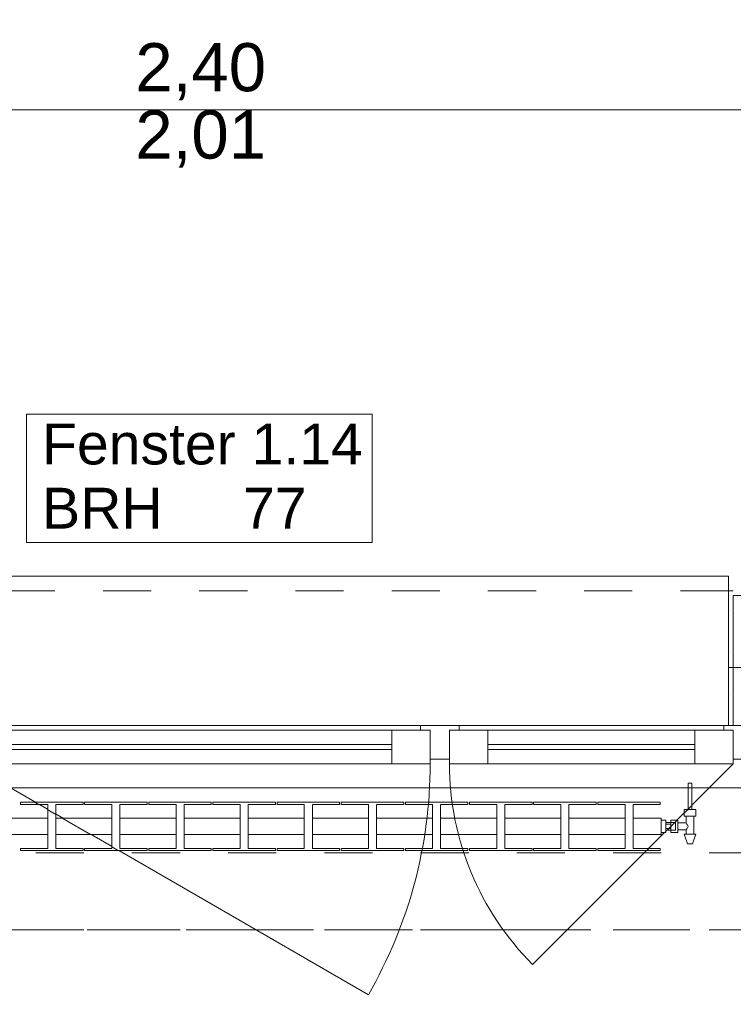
# Model space of a CAD drawing. Header units: metres. Extents: x -3.6 to 84.5, y -11 to 16.8.
# Tile 103 of 256: x 5.5 to 7, y 13 to 15. Entities that reach past the tile are written whole.
import ezdxf

# ---------------------------------------------------------------- set-up
doc = ezdxf.new("R2010")
doc.units = ezdxf.units.M
doc.header["$MEASUREMENT"] = 0
for name, pattern in [('Achse', [0.2, 0.1, -0.05, 0, -0.05]), ('Strichlinie doppelt', [0.546806, 0.264583, -0.105833, 0.070556, -0.105833]), ('Strichlinie eng', [0.115, 0.075, -0.04]), ('Untersicht', [0.1, 0.075, -0.025]), ('Wipeout_Contour', [1, 0, -1])]:
    doc.linetypes.add(name, pattern=pattern)
for name, color, linetype in [('152 - Bemaßung_ Beschriftung.Ausbau', 7, 'Continuous'), ('451 - Universal.Achsen Raster', 7, 'Continuous'), ('603 - Struktur.Bodenplatte_ Decke Roh', 7, 'Continuous'), ('604 - Struktur.Wand Aussen', 7, 'Continuous'), ('608 - Struktur.Träger', 7, 'Continuous'), ('650 - Abdeckung.Fußboden Aufbau', 7, 'Continuous'), ('801 - HKLSE.Heizung_ Klima_ Lüftung', 7, 'Continuous')]:
    doc.layers.add(name, color=color, linetype=linetype)
doc.styles.add('ERSTELLTER_STIL_2', font='txt')
doc.dimstyles.new('ERSTELLTER_STIL__1', dxfattribs={"dimtxt": 0.1, "dimasz": 0.0532, "dimexe": 0.18, "dimexo": 0.0625, "dimgap": 0, "dimtad": 1, "dimzin": 0, "dimdsep": 46, "dimtxsty": 'ERSTELLTER_STIL_2', "dimblk": 'ARROWHEAD_2', "dimblk1": 'ARROWHEAD_2', "dimblk2": 'ARROWHEAD_2', "dimcen": 0.09, "dimse1": 1, "dimse2": 1, "dimclrd": 7, "dimclre": 7, "dimclrt": 7, "dimazin": 0, "dimtfac": 1, "dimtdec": 4, "dimtmove": 0, "dimatfit": 3, "dimfxl": 1, "dimtolj": 1, "dimtzin": 0, "dimarcsym": 0})
doc.dimstyles.new('ERSTELLTER_STIL__3', dxfattribs={"dimtxt": 0.1, "dimasz": 0.0532, "dimexe": 0.18, "dimexo": 0.0625, "dimgap": 0, "dimtad": 1, "dimtih": 1, "dimtoh": 1, "dimzin": 0, "dimdsep": 46, "dimtxsty": 'ERSTELLTER_STIL_2', "dimblk": 'ARROWHEAD_2', "dimblk1": 'ARROWHEAD_2', "dimblk2": 'ARROWHEAD_2', "dimcen": 0.09, "dimse1": 1, "dimse2": 1, "dimclrd": 7, "dimclre": 7, "dimclrt": 7, "dimazin": 0, "dimtfac": 1, "dimtdec": 4, "dimtmove": 0, "dimatfit": 3, "dimfxl": 1, "dimtolj": 1, "dimtzin": 0, "dimarcsym": 0})
pattern_1 = [(0, (0, 0), (0, 0.08660254), [0, -0.05]), (0, (0.025, 0.0433), (0, 0.08660254), [0, -0.05])]

# ---------------------------------------------------------------- blocks, each defined once
blk = doc.blocks.new('*D326')
at = {"layer": '152 - Bemaßung_ Beschriftung.Ausbau', "color": 7, "linetype": 'Continuous', "lineweight": 5}
for p, q in [((4.72, 14.8025), (4.72, 14.9075)), ((7.12, 14.8025), (7.12, 14.9075)), ((4.7402, 14.89), (4.6998, 14.82)), ((7.1402, 14.89), (7.0998, 14.82)), ((3.52, 14.855), (4.72, 14.855)), ((4.72, 14.855), (7.12, 14.855)), ((7.12, 14.855), (8.32, 14.855))]:
    blk.add_line(p, q, dxfattribs=at)
at = {"layer": '152 - Bemaßung_ Beschriftung.Ausbau', "color": 7, "lineweight": 5, "char_height": 0.1, "attachment_point": 7, "style": 'ERSTELLTER_STIL_2'}
for s, insert in [('\\A1;{\\pql;\\fArial|b0|i0|c0|p38;2,40}', (5.787, 14.875)), ('\\A1;{\\pql;\\fArial|b0|i0|c0|p38;2,01}', (5.787, 14.735))]:
    blk.add_mtext(s, dxfattribs=dict(at, insert=insert))
blk = doc.blocks.new('ARROWHEAD_2')
at = {"color": 0, "linetype": 'Continuous', "lineweight": 0}
for p, q in [((-0.378, -0.655), (0.378, 0.655)), ((0, 0), (-1, 0))]:
    blk.add_line(p, q, dxfattribs=at)
blk = doc.blocks.new('*D363')
at = {"layer": '152 - Bemaßung_ Beschriftung.Ausbau', "color": 7, "linetype": 'Continuous', "lineweight": 5}
for p, q in [((0.225, 15.3025), (0.225, 15.4075)), ((7.67, 15.3025), (7.67, 15.4075)), ((0.2452, 15.39), (0.2048, 15.32)), ((7.6902, 15.39), (7.6498, 15.32)), ((-0.015, 15.355), (0.225, 15.355)), ((0.225, 15.355), (7.67, 15.355)), ((7.67, 15.355), (7.8, 15.355))]:
    blk.add_line(p, q, dxfattribs=at)
at = {"layer": '152 - Bemaßung_ Beschriftung.Ausbau', "color": 7, "lineweight": 5, "char_height": 0.1, "attachment_point": 7, "style": 'ERSTELLTER_STIL_2'}
for s, insert in [('\\A1;{\\pql;\\fArial|b0|i0|c0|p38;7,44\\fArial|b0|i0|c0|p38;\\A1{\\H.66x;\\S5^  ;}}', (3.7135, 15.3556)), ('\\A1;{\\pql;\\fArial|b0|i0|c0|p38;13}', (7.498, 15.375))]:
    blk.add_mtext(s, dxfattribs=dict(at, insert=insert))
blk = doc.blocks.new('*D401')
at = {"layer": '152 - Bemaßung_ Beschriftung.Ausbau', "color": 7, "linetype": 'Continuous', "lineweight": 5}
for p, q in [((4.3002, 15.89), (4.2598, 15.82)), ((4.28, 15.8025), (4.28, 15.9075)), ((7.6002, 15.89), (7.5598, 15.82)), ((7.58, 15.8025), (7.58, 15.9075)), ((3.98, 15.855), (4.28, 15.855)), ((4.28, 15.855), (7.58, 15.855)), ((7.58, 15.855), (7.88, 15.855))]:
    blk.add_line(p, q, dxfattribs=at)
at = {"layer": '152 - Bemaßung_ Beschriftung.Ausbau', "color": 7, "lineweight": 5, "insert": (5.797, 15.875), "char_height": 0.1, "attachment_point": 7, "style": 'ERSTELLTER_STIL_2'}
blk.add_mtext('\\A1;{\\pql;\\fArial|b0|i0|c0|p38;3,30}', dxfattribs=at)
blk = doc.blocks.new('*D463')
at = {"layer": '152 - Bemaßung_ Beschriftung.Ausbau', "color": 7, "linetype": 'Continuous', "lineweight": 5}
for p, q in [((-1.175, 13.695), (-1.175, 13.845)), ((-1.21, 13.7152), (-1.14, 13.6748))]:
    blk.add_line(p, q, dxfattribs=at)
blk = doc.blocks.new('*D464')
at = {"layer": '152 - Bemaßung_ Beschriftung.Ausbau', "color": 7, "linetype": 'Continuous', "lineweight": 5}
for p, q in [((-1.14, 13.8248), (-1.21, 13.8652)), ((-1.175, 13.845), (-1.175, 13.8792)), ((-1.1225, 13.845), (-1.2275, 13.845)), ((-1.175, 13.695), (-1.175, 13.845)), ((-1.21, 13.7152), (-1.14, 13.6748))]:
    blk.add_line(p, q, dxfattribs=at)
blk = doc.blocks.new('*D476')
at = {"layer": '152 - Bemaßung_ Beschriftung.Ausbau', "color": 7, "linetype": 'Continuous', "lineweight": 5}
for p, q in [((-2.175, 13.455), (-2.175, 13.695)), ((-2.21, 13.4752), (-2.14, 13.4348)), ((-2.1225, 13.455), (-2.2275, 13.455)), ((-2.14, 13.4298), (-2.21, 13.4702)), ((-2.175, 13.45), (-2.175, 13.455))]:
    blk.add_line(p, q, dxfattribs=at)
blk = doc.blocks.new('*D477')
at = {"layer": '152 - Bemaßung_ Beschriftung.Ausbau', "color": 7, "linetype": 'Continuous', "lineweight": 5}
for p, q in [((-2.175, 13.695), (-2.175, 13.845)), ((-2.21, 13.7152), (-2.14, 13.6748)), ((-2.1225, 13.695), (-2.2275, 13.695)), ((-2.175, 13.455), (-2.175, 13.695)), ((-2.21, 13.4752), (-2.14, 13.4348)), ((-2.14, 13.4298), (-2.21, 13.4702))]:
    blk.add_line(p, q, dxfattribs=at)
at = {"layer": '152 - Bemaßung_ Beschriftung.Ausbau', "color": 7, "lineweight": 5, "insert": (-2.195, 13.4991), "char_height": 0.1, "attachment_point": 7, "rotation": 90, "style": 'ERSTELLTER_STIL_2'}
blk.add_mtext('\\A1;{\\pql;\\fArial|b0|i0|c0|p38;24}', dxfattribs=at)
blk = doc.blocks.new('*D478')
at = {"layer": '152 - Bemaßung_ Beschriftung.Ausbau', "color": 7, "linetype": 'Continuous', "lineweight": 5}
for p, q in [((-2.175, 13.695), (-2.175, 13.845)), ((-2.21, 13.7152), (-2.14, 13.6748))]:
    blk.add_line(p, q, dxfattribs=at)
blk = doc.blocks.new('*D479')
at = {"layer": '152 - Bemaßung_ Beschriftung.Ausbau', "color": 7, "linetype": 'Continuous', "lineweight": 5}
for p, q in [((-2.14, 13.8248), (-2.21, 13.8652)), ((-2.175, 13.845), (-2.175, 13.8792)), ((-2.1225, 13.845), (-2.2275, 13.845)), ((-2.175, 13.695), (-2.175, 13.845)), ((-2.21, 13.7152), (-2.14, 13.6748))]:
    blk.add_line(p, q, dxfattribs=at)
at = {"layer": '152 - Bemaßung_ Beschriftung.Ausbau', "color": 7, "lineweight": 5, "insert": (-2.195, 13.8652), "char_height": 0.1, "attachment_point": 7, "rotation": 90, "style": 'ERSTELLTER_STIL_2'}
blk.add_mtext('\\A1;{\\pql;\\fArial|b0|i0|c0|p38;15}', dxfattribs=at)
blk = doc.blocks.new('*D648')
at = {"layer": '152 - Bemaßung_ Beschriftung.Ausbau', "color": 7, "linetype": 'Continuous', "lineweight": 5}
for p, q in [((-1.675, 13.455), (-1.675, 13.695)), ((-1.71, 13.4752), (-1.64, 13.4348)), ((-1.6225, 13.455), (-1.7275, 13.455)), ((-1.675, 0.245), (-1.675, 13.455)), ((-1.71, 0.2652), (-1.64, 0.2248)), ((-1.6225, 0.245), (-1.7275, 0.245)), ((-1.675, 0.005), (-1.675, 0.245))]:
    blk.add_line(p, q, dxfattribs=at)
at = {"layer": '152 - Bemaßung_ Beschriftung.Ausbau', "color": 7, "lineweight": 5, "insert": (-1.695, 6.679), "char_height": 0.1, "attachment_point": 7, "rotation": 90, "style": 'ERSTELLTER_STIL_2'}
blk.add_mtext('\\A1;{\\pql;\\fArial|b0|i0|c0|p38;13,21}', dxfattribs=at)
blk = doc.blocks.new('*D649')
at = {"layer": '152 - Bemaßung_ Beschriftung.Ausbau', "color": 7, "linetype": 'Continuous', "lineweight": 5}
for p, q in [((-1.675, 13.695), (-1.675, 13.845)), ((-1.71, 13.7152), (-1.64, 13.6748)), ((-1.6225, 13.695), (-1.7275, 13.695)), ((-1.675, 13.455), (-1.675, 13.695)), ((-1.71, 13.4752), (-1.64, 13.4348))]:
    blk.add_line(p, q, dxfattribs=at)
at = {"layer": '152 - Bemaßung_ Beschriftung.Ausbau', "color": 7, "lineweight": 5, "insert": (-1.695, 13.4991), "char_height": 0.1, "attachment_point": 7, "rotation": 90, "style": 'ERSTELLTER_STIL_2'}
blk.add_mtext('\\A1;{\\pql;\\fArial|b0|i0|c0|p38;24}', dxfattribs=at)
blk = doc.blocks.new('*D650')
at = {"layer": '152 - Bemaßung_ Beschriftung.Ausbau', "color": 7, "linetype": 'Continuous', "lineweight": 5}
for p, q in [((-1.675, 13.695), (-1.675, 13.845)), ((-1.71, 13.7152), (-1.64, 13.6748))]:
    blk.add_line(p, q, dxfattribs=at)
blk = doc.blocks.new('*D651')
at = {"layer": '152 - Bemaßung_ Beschriftung.Ausbau', "color": 7, "linetype": 'Continuous', "lineweight": 5}
for p, q in [((-1.64, 13.8248), (-1.71, 13.8652)), ((-1.675, 13.845), (-1.675, 13.8792)), ((-1.6225, 13.845), (-1.7275, 13.845)), ((-1.675, 13.695), (-1.675, 13.845)), ((-1.71, 13.7152), (-1.64, 13.6748))]:
    blk.add_line(p, q, dxfattribs=at)
at = {"layer": '152 - Bemaßung_ Beschriftung.Ausbau', "color": 7, "lineweight": 5, "insert": (-1.695, 13.8652), "char_height": 0.1, "attachment_point": 7, "rotation": 90, "style": 'ERSTELLTER_STIL_2'}
blk.add_mtext('\\A1;{\\pql;\\fArial|b0|i0|c0|p38;15}', dxfattribs=at)

msp = doc.modelspace()

# ---------------------------------------------------------------- hatches: boundary and pattern name
at = {"layer": '604 - Struktur.Wand Aussen', "linetype": 'Continuous', "lineweight": 0, "true_color": 0x000000}
h = msp.add_hatch(dxfattribs=at)
h.set_pattern_fill('Verputz_0001', color=18, style=0, pattern_type=2)
h.set_pattern_definition(pattern_1)
h.paths.add_polyline_path([(7.03, 13.855), (7.02, 13.855), (7.02, 13.575), (7.03, 13.575)])
h = msp.add_hatch(dxfattribs=at)
h.set_pattern_fill('Verputz_0001', color=18, style=0, pattern_type=2)
h.set_pattern_definition(pattern_1)
h.paths.add_polyline_path([(7.03, 13.845), (8.41, 13.845), (8.41, 13.855), (7.03, 13.855)])

# ---------------------------------------------------------------- linework, layer by layer
at = {"layer": '451 - Universal.Achsen Raster', "color": 160, "linetype": 'Strichlinie doppelt', "lineweight": 9, "true_color": 0x3232ff}
msp.add_line((64.935, 13.15), (-3.175, 13.15), dxfattribs=at)
at = {"layer": '603 - Struktur.Bodenplatte_ Decke Roh', "color": 7, "linetype": 'Continuous', "lineweight": 18, "flags": 128}
msp.add_lwpolyline([(62.275, 0.005), (62.275, 13.695), (50.78, 13.695), (50.78, 13), (50.84, 13), (50.84, 8.585), (49.03, 8.585), (49.03, 8.725), (47.41, 8.725), (47.41, 13), (47.48, 13), (47.48, 13.695), (14.78, 13.695), (14.78, 13), (14.84, 13), (14.84, 8.585), (13.03, 8.585), (13.03, 8.725), (11.41, 8.725), (11.41, 13), (11.48, 13), (11.48, 13.695), (-0.015, 13.695), (-0.015, 0.005)], dxfattribs=at)
at = {"layer": '604 - Struktur.Wand Aussen', "color": 7, "linetype": 'Continuous', "lineweight": 5}
for p, q in [((7.02, 13.855), (7.02, 13.845)), ((7.03, 13.855), (7.02, 13.855)), ((7.02, 13.845), (7.02, 13.705)), ((7.06, 13.845), (7.03, 13.845)), ((7.03, 13.575), (7.03, 13.845)), ((7.03, 13.845), (7.03, 13.575)), ((7.02, 13.705), (7.02, 13.695)), ((7.02, 13.695), (7.02, 13.575)), ((7.03, 13.575), (7.02, 13.575)), ((7.06, 13.575), (7.03, 13.575))]:
    msp.add_line(p, q, dxfattribs=at)
at = {"layer": '604 - Struktur.Wand Aussen', "color": 7, "linetype": 'Continuous', "lineweight": 9}
for p, q in [((5.52, 13.535), (6.32, 13.535)), ((6.52, 13.535), (6.95, 13.535)), ((6.32, 13.525), (5.52, 13.525)), ((6.95, 13.525), (6.52, 13.525)), ((6.32, 13.495), (5.52, 13.495)), ((6.4, 13.495), (6.32, 13.495)), ((6.42, 13.505), (6.4, 13.505)), ((6.44, 13.505), (6.42, 13.505)), ((6.52, 13.495), (6.44, 13.495)), ((6.95, 13.495), (6.52, 13.495)), ((7.03, 13.495), (6.95, 13.495)), ((7.12, 13.505), (7.03, 13.505))]:
    msp.add_line(p, q, dxfattribs=at)
at = {"layer": '604 - Struktur.Wand Aussen', "color": 7, "linetype": 'Continuous', "lineweight": 9, "flags": 128}
msp.add_lwpolyline([(5.5606, 13.955), (6.2794, 13.955), (6.2794, 14.0886), (6.2794, 14.2221), (5.5606, 14.2221), (5.5606, 14.0886)], close=True, dxfattribs=at)
at = {"layer": '608 - Struktur.Träger', "color": 7, "linetype": 'Achse', "lineweight": 9}
msp.add_line((0.38, 13.15), (11.48, 13.15), dxfattribs=at)
at = {"layer": '650 - Abdeckung.Fußboden Aufbau', "color": 7, "linetype": 'Continuous', "lineweight": 13, "flags": 128}
msp.add_lwpolyline([(7.67, 12.99), (7.57, 12.99), (7.57, 13.445), (4.29, 13.445), (4.29, 12.99), (3.9702, 12.99), (3.9702, 13.445), (0.69, 13.445), (0.69, 12.99), (0.235, 12.99), (0.235, 8.51), (0.69, 8.51), (0.69, 8.09), (0.235, 8.09), (0.235, 6.01), (0.69, 6.01), (0.69, 5.19), (0.235, 5.19)], dxfattribs=at)

# ---------------------------------------------------------------- texts
at = {"layer": '604 - Struktur.Wand Aussen', "color": 7, "lineweight": 9, "char_height": 0.085, "style": 'ERSTELLTER_STIL_2'}
for s, insert, attachment_point in [('\\A1;{\\pql;\\pt0;\\fArial|b0|i0|c0|p38;Fenster 1.14}', (5.5932, 14.1164), 7), ('\\A1;{\\pql;\\pt0;\\fArial|b0|i0|c0|p38;}', (6.1399, 14.0886), 1), ('\\A1;{\\pql;\\pt0;\\fArial|b0|i0|c0|p38;BRH}', (5.5932, 14.0691), 1)]:
    msp.add_mtext(s, dxfattribs=dict(at, insert=insert, attachment_point=attachment_point))

# ---------------------------------------------------------------- next in the draw order: wipeouts: each hides what was drawn before it
at = {"color": 254, "linetype": 'Wipeout_Contour', "lineweight": 0, "ltscale": 90.814684}
msp.add_wipeout([(7.02, 13.575), (7.02, 13.855), (7.02, 13.885), (4.82, 13.885), (4.82, 13.855), (4.82, 13.575)], dxfattribs=at).dxf.layer = '604 - Struktur.Wand Aussen'
at = {"color": 254, "linetype": 'Wipeout_Contour', "lineweight": 0, "ltscale": 3563.586163}
msp.add_wipeout([(4.88, 13.3817), (4.88, 13.3483), (4.9383, 13.3483), (4.9383, 13.3192), (4.8817, 13.3192), (4.8817, 13.315), (5.0117, 13.315), (5.0117, 13.3192), (4.955, 13.3192), (4.955, 13.3483), (5.0717, 13.3483), (5.0717, 13.3192), (5.015, 13.3192), (5.015, 13.315), (5.145, 13.315), (5.145, 13.3192), (5.0883, 13.3192), (5.0883, 13.3483), (5.205, 13.3483), (5.205, 13.3192), (5.1483, 13.3192), (5.1483, 13.315), (5.2783, 13.315), (5.2783, 13.3192), (5.2217, 13.3192), (5.2217, 13.3483), (5.3383, 13.3483), (5.3383, 13.3192), (5.2817, 13.3192), (5.2817, 13.315), (5.4117, 13.315), (5.4117, 13.3192), (5.355, 13.3192), (5.355, 13.3483), (5.4717, 13.3483), (5.4717, 13.3192), (5.415, 13.3192), (5.415, 13.315), (5.545, 13.315), (5.545, 13.3192), (5.4883, 13.3192), (5.4883, 13.3483), (5.605, 13.3483), (5.605, 13.3192), (5.5483, 13.3192), (5.5483, 13.315), (5.6783, 13.315), (5.6783, 13.3192), (5.6217, 13.3192), (5.6217, 13.3483), (5.7383, 13.3483), (5.7383, 13.3192), (5.6817, 13.3192), (5.6817, 13.315), (5.8117, 13.315), (5.8117, 13.3192), (5.755, 13.3192), (5.755, 13.3483), (5.8717, 13.3483), (5.8717, 13.3192), (5.815, 13.3192), (5.815, 13.315), (5.945, 13.315), (5.945, 13.3192), (5.8883, 13.3192), (5.8883, 13.3483), (6.005, 13.3483), (6.005, 13.3192), (5.9483, 13.3192), (5.9483, 13.315), (6.0783, 13.315), (6.0783, 13.3192), (6.0217, 13.3192), (6.0217, 13.3483), (6.1383, 13.3483), (6.1383, 13.3192), (6.0817, 13.3192), (6.0817, 13.315), (6.2117, 13.315), (6.2117, 13.3192), (6.155, 13.3192), (6.155, 13.3483), (6.2717, 13.3483), (6.2717, 13.3192), (6.215, 13.3192), (6.215, 13.315), (6.345, 13.315), (6.345, 13.3192), (6.2883, 13.3192), (6.2883, 13.3483), (6.405, 13.3483), (6.405, 13.3192), (6.3483, 13.3192), (6.3483, 13.315), (6.4783, 13.315), (6.4783, 13.3192), (6.4217, 13.3192), (6.4217, 13.3483), (6.5383, 13.3483), (6.5383, 13.3192), (6.4817, 13.3192), (6.4817, 13.315), (6.6117, 13.315), (6.6117, 13.3192), (6.555, 13.3192), (6.555, 13.3483), (6.6717, 13.3483), (6.6717, 13.3192), (6.615, 13.3192), (6.615, 13.315), (6.745, 13.315), (6.745, 13.3192), (6.6883, 13.3192), (6.6883, 13.3483), (6.805, 13.3483), (6.805, 13.3192), (6.7483, 13.3192), (6.7483, 13.315), (6.8783, 13.315), (6.8783, 13.3192), (6.8217, 13.3192), (6.8217, 13.3483), (6.88, 13.3483), (6.88, 13.3817), (6.8217, 13.3817), (6.8217, 13.4108), (6.8783, 13.4108), (6.8783, 13.415), (6.7483, 13.415), (6.7483, 13.4108), (6.805, 13.4108), (6.805, 13.3817), (6.6883, 13.3817), (6.6883, 13.4108), (6.745, 13.4108), (6.745, 13.415), (6.615, 13.415), (6.615, 13.4108), (6.6717, 13.4108), (6.6717, 13.3817), (6.555, 13.3817), (6.555, 13.4108), (6.6117, 13.4108), (6.6117, 13.415), (6.4817, 13.415), (6.4817, 13.4108), (6.5383, 13.4108), (6.5383, 13.3817), (6.4217, 13.3817), (6.4217, 13.4108), (6.4783, 13.4108), (6.4783, 13.415), (6.3483, 13.415), (6.3483, 13.4108), (6.405, 13.4108), (6.405, 13.3817), (6.2883, 13.3817), (6.2883, 13.4108), (6.345, 13.4108), (6.345, 13.415), (6.215, 13.415), (6.215, 13.4108), (6.2717, 13.4108), (6.2717, 13.3817), (6.155, 13.3817), (6.155, 13.4108), (6.2117, 13.4108), (6.2117, 13.415), (6.0817, 13.415), (6.0817, 13.4108), (6.1383, 13.4108), (6.1383, 13.3817), (6.0217, 13.3817), (6.0217, 13.4108), (6.0783, 13.4108), (6.0783, 13.415), (5.9483, 13.415), (5.9483, 13.4108), (6.005, 13.4108), (6.005, 13.3817), (5.8883, 13.3817), (5.8883, 13.4108), (5.945, 13.4108), (5.945, 13.415), (5.815, 13.415), (5.815, 13.4108), (5.8717, 13.4108), (5.8717, 13.3817), (5.755, 13.3817), (5.755, 13.4108), (5.8117, 13.4108), (5.8117, 13.415), (5.6817, 13.415), (5.6817, 13.4108), (5.7383, 13.4108), (5.7383, 13.3817), (5.6217, 13.3817), (5.6217, 13.4108), (5.6783, 13.4108), (5.6783, 13.415), (5.5483, 13.415), (5.5483, 13.4108), (5.605, 13.4108), (5.605, 13.3817), (5.4883, 13.3817), (5.4883, 13.4108), (5.545, 13.4108), (5.545, 13.415), (5.415, 13.415), (5.415, 13.4108), (5.4717, 13.4108), (5.4717, 13.3817), (5.355, 13.3817), (5.355, 13.4108), (5.4117, 13.4108), (5.4117, 13.415), (5.2817, 13.415), (5.2817, 13.4108), (5.3383, 13.4108), (5.3383, 13.3817), (5.2217, 13.3817), (5.2217, 13.4108), (5.2783, 13.4108), (5.2783, 13.415), (5.1483, 13.415), (5.1483, 13.4108), (5.205, 13.4108), (5.205, 13.3817), (5.0883, 13.3817), (5.0883, 13.4108), (5.145, 13.4108), (5.145, 13.415), (5.015, 13.415), (5.015, 13.4108), (5.0717, 13.4108), (5.0717, 13.3817), (4.955, 13.3817), (4.955, 13.4108), (5.0117, 13.4108), (5.0117, 13.415), (4.8817, 13.415), (4.8817, 13.4108), (4.9383, 13.4108), (4.9383, 13.3817)], dxfattribs=at).dxf.layer = '801 - HKLSE.Heizung_ Klima_ Lüftung'

# ---------------------------------------------------------------- next in the draw order: linework, layer by layer
at = {"layer": '604 - Struktur.Wand Aussen', "color": 7, "linetype": 'Continuous', "lineweight": 9}
for p, q in [((7.02, 13.885), (4.82, 13.885)), ((7.02, 13.855), (7.02, 13.885)), ((5.46, 13.575), (6.38, 13.575)), ((6.38, 13.565), (6.38, 13.575)), ((6.38, 13.575), (6.42, 13.575)), ((6.42, 13.575), (6.46, 13.575)), ((6.46, 13.575), (7.01, 13.575)), ((6.46, 13.575), (6.46, 13.565)), ((7.01, 13.565), (7.01, 13.575)), ((7.01, 13.575), (7.12, 13.575)), ((5.52, 13.565), (6.32, 13.565)), ((6.32, 13.495), (6.32, 13.565)), ((6.32, 13.565), (6.4, 13.565)), ((6.4, 13.565), (6.38, 13.565)), ((6.4, 13.505), (6.4, 13.565)), ((6.4, 13.565), (6.4, 13.495)), ((6.46, 13.565), (6.44, 13.565)), ((6.44, 13.565), (6.44, 13.505)), ((6.44, 13.495), (6.44, 13.565)), ((6.44, 13.565), (6.52, 13.565)), ((6.52, 13.565), (6.95, 13.565)), ((6.52, 13.565), (6.52, 13.495)), ((6.95, 13.495), (6.95, 13.565)), ((6.95, 13.565), (7.03, 13.565)), ((7.03, 13.565), (7.01, 13.565)), ((7.03, 13.505), (7.03, 13.565)), ((7.03, 13.565), (7.03, 13.495)), ((5.44, 13.495), (6.2714, 13.015))]:
    msp.add_line(p, q, dxfattribs=at)
at = {"layer": '604 - Struktur.Wand Aussen', "color": 7, "linetype": 'Strichlinie eng', "lineweight": 9}
msp.add_line((7.02, 13.855), (4.82, 13.855), dxfattribs=at)
at = {"layer": '604 - Struktur.Wand Aussen', "color": 7, "linetype": 'Continuous', "lineweight": 5}
for p, q in [((7.02, 13.855), (7.02, 13.845)), ((7.02, 13.845), (7.02, 13.705)), ((7.02, 13.705), (7.02, 13.695)), ((7.02, 13.695), (7.02, 13.575)), ((7.03, 13.575), (7.02, 13.575)), ((7.03, 13.575), (7.02, 13.575)), ((7.06, 13.575), (7.03, 13.575)), ((7.06, 13.575), (7.03, 13.575))]:
    msp.add_line(p, q, dxfattribs=at)
at = {"layer": '604 - Struktur.Wand Aussen', "color": 7, "linetype": 'Continuous', "lineweight": 9}
for centre, radius, start, end in [((5.44, 13.495), 0.96, 330, 0), ((7.03, 13.495), 0.59, 180, 225)]:
    msp.add_arc(centre, radius, start, end, dxfattribs=at)
at = {"layer": '608 - Struktur.Träger', "color": 7, "linetype": 'Untersicht', "lineweight": 13}
msp.add_line((0.38, 13.31), (11.48, 13.31), dxfattribs=at)
at = {"layer": '801 - HKLSE.Heizung_ Klima_ Lüftung', "color": 7, "linetype": 'Continuous', "lineweight": 5}
for p, q in [((5.6783, 13.415), (5.5483, 13.415)), ((5.5483, 13.415), (5.5483, 13.4108)), ((5.5483, 13.4108), (5.605, 13.4108)), ((5.605, 13.4108), (5.605, 13.3192)), ((5.6217, 13.3192), (5.6217, 13.4108)), ((5.6217, 13.4108), (5.6783, 13.4108)), ((5.6783, 13.4108), (5.6783, 13.415)), ((5.6817, 13.415), (5.6817, 13.4108)), ((5.8117, 13.415), (5.6817, 13.415)), ((5.6817, 13.415), (5.6817, 13.4108)), ((5.6817, 13.4108), (5.7383, 13.4108)), ((5.7383, 13.4108), (5.7383, 13.3192)), ((5.755, 13.3192), (5.755, 13.4108)), ((5.755, 13.4108), (5.8117, 13.4108)), ((5.8117, 13.4108), (5.8117, 13.415)), ((5.945, 13.415), (5.815, 13.415)), ((5.815, 13.415), (5.815, 13.4108)), ((5.815, 13.4108), (5.8717, 13.4108)), ((5.8717, 13.4108), (5.8717, 13.3192)), ((5.8883, 13.3192), (5.8883, 13.4108)), ((5.8883, 13.4108), (5.945, 13.4108)), ((5.945, 13.4108), (5.945, 13.415)), ((5.945, 13.4108), (5.945, 13.415)), ((6.0783, 13.415), (5.9483, 13.415)), ((5.9483, 13.415), (5.9483, 13.4108)), ((5.9483, 13.4108), (6.005, 13.4108)), ((6.005, 13.4108), (6.005, 13.3192)), ((6.0217, 13.3192), (6.0217, 13.4108)), ((6.0217, 13.4108), (6.0783, 13.4108)), ((6.0783, 13.4108), (6.0783, 13.415)), ((6.0783, 13.4108), (6.0783, 13.415)), ((6.0817, 13.415), (6.0817, 13.4108)), ((6.2117, 13.415), (6.0817, 13.415)), ((6.0817, 13.415), (6.0817, 13.4108)), ((6.0817, 13.4108), (6.1383, 13.4108)), ((6.1383, 13.4108), (6.1383, 13.3192)), ((6.155, 13.3192), (6.155, 13.4108)), ((6.155, 13.4108), (6.2117, 13.4108)), ((6.2117, 13.4108), (6.2117, 13.415)), ((6.345, 13.415), (6.215, 13.415)), ((6.215, 13.415), (6.215, 13.4108)), ((6.215, 13.4108), (6.2717, 13.4108)), ((6.2717, 13.4108), (6.2717, 13.3192)), ((6.2883, 13.3192), (6.2883, 13.4108)), ((6.2883, 13.4108), (6.345, 13.4108)), ((6.345, 13.4108), (6.345, 13.415)), ((6.4783, 13.415), (6.3483, 13.415)), ((6.3483, 13.415), (6.3483, 13.4108)), ((6.3483, 13.4108), (6.405, 13.4108)), ((6.405, 13.4108), (6.405, 13.3192)), ((6.4217, 13.3192), (6.4217, 13.4108)), ((6.4217, 13.4108), (6.4783, 13.4108)), ((6.4783, 13.4108), (6.4783, 13.415)), ((6.4783, 13.4108), (6.4783, 13.415)), ((6.4817, 13.415), (6.4817, 13.4108)), ((6.6117, 13.415), (6.4817, 13.415)), ((6.4817, 13.415), (6.4817, 13.4108)), ((6.4817, 13.4108), (6.5383, 13.4108)), ((6.5383, 13.4108), (6.5383, 13.3192)), ((6.555, 13.3192), (6.555, 13.4108)), ((6.555, 13.4108), (6.6117, 13.4108)), ((6.6117, 13.4108), (6.6117, 13.415)), ((6.615, 13.415), (6.615, 13.4108)), ((6.745, 13.415), (6.615, 13.415)), ((6.615, 13.415), (6.615, 13.4108)), ((6.615, 13.4108), (6.6717, 13.4108)), ((6.6717, 13.4108), (6.6717, 13.3192)), ((6.6883, 13.3192), (6.6883, 13.4108)), ((6.6883, 13.4108), (6.745, 13.4108)), ((6.745, 13.4108), (6.745, 13.415)), ((6.745, 13.4108), (6.745, 13.415)), ((6.7483, 13.415), (6.7483, 13.4108)), ((6.7483, 13.415), (6.7483, 13.4108)), ((6.7483, 13.4108), (6.805, 13.4108)), ((6.805, 13.4108), (6.805, 13.3192)), ((6.8217, 13.3192), (6.8217, 13.4108)), ((5.4883, 13.3817), (5.605, 13.3817)), ((5.6217, 13.3817), (5.7383, 13.3817)), ((5.755, 13.3817), (5.8717, 13.3817)), ((5.8883, 13.3817), (6.005, 13.3817)), ((6.0217, 13.3817), (6.1383, 13.3817)), ((6.155, 13.3817), (6.2717, 13.3817)), ((6.2883, 13.3817), (6.405, 13.3817)), ((6.4217, 13.3817), (6.5383, 13.3817)), ((6.555, 13.3817), (6.6717, 13.3817)), ((6.6883, 13.3817), (6.805, 13.3817)), ((5.4883, 13.3483), (5.605, 13.3483)), ((5.6217, 13.3483), (5.7383, 13.3483)), ((5.755, 13.3483), (5.8717, 13.3483)), ((5.8883, 13.3483), (6.005, 13.3483)), ((6.0217, 13.3483), (6.1383, 13.3483)), ((6.155, 13.3483), (6.2717, 13.3483)), ((6.2883, 13.3483), (6.405, 13.3483)), ((6.4217, 13.3483), (6.5383, 13.3483)), ((6.555, 13.3483), (6.6717, 13.3483)), ((6.6883, 13.3483), (6.805, 13.3483)), ((5.605, 13.3192), (5.5483, 13.3192)), ((5.5483, 13.3192), (5.5483, 13.315)), ((5.5483, 13.315), (5.6783, 13.315)), ((5.5483, 13.315), (5.6783, 13.315)), ((5.6783, 13.3192), (5.6217, 13.3192)), ((5.6783, 13.315), (5.6783, 13.3192)), ((5.6817, 13.3192), (5.6817, 13.315)), ((5.7383, 13.3192), (5.6817, 13.3192)), ((5.6817, 13.3192), (5.6817, 13.315)), ((5.6817, 13.315), (5.8117, 13.315)), ((5.6817, 13.315), (5.8117, 13.315)), ((5.8117, 13.3192), (5.755, 13.3192)), ((5.8117, 13.315), (5.8117, 13.3192)), ((5.8717, 13.3192), (5.815, 13.3192)), ((5.815, 13.3192), (5.815, 13.315)), ((5.815, 13.315), (5.945, 13.315)), ((5.815, 13.315), (5.945, 13.315)), ((5.945, 13.3192), (5.8883, 13.3192)), ((5.945, 13.315), (5.945, 13.3192)), ((5.945, 13.315), (5.945, 13.3192)), ((6.005, 13.3192), (5.9483, 13.3192)), ((5.9483, 13.3192), (5.9483, 13.315)), ((5.9483, 13.315), (6.0783, 13.315)), ((5.9483, 13.315), (6.0783, 13.315)), ((6.0783, 13.3192), (6.0217, 13.3192)), ((6.0783, 13.315), (6.0783, 13.3192)), ((6.0783, 13.315), (6.0783, 13.3192)), ((6.0817, 13.3192), (6.0817, 13.315)), ((6.1383, 13.3192), (6.0817, 13.3192)), ((6.0817, 13.3192), (6.0817, 13.315)), ((6.0817, 13.315), (6.2117, 13.315)), ((6.0817, 13.315), (6.2117, 13.315)), ((6.2117, 13.3192), (6.155, 13.3192)), ((6.2117, 13.315), (6.2117, 13.3192)), ((6.2717, 13.3192), (6.215, 13.3192)), ((6.215, 13.3192), (6.215, 13.315)), ((6.215, 13.315), (6.345, 13.315)), ((6.215, 13.315), (6.345, 13.315)), ((6.345, 13.3192), (6.2883, 13.3192)), ((6.345, 13.315), (6.345, 13.3192)), ((6.405, 13.3192), (6.3483, 13.3192)), ((6.3483, 13.3192), (6.3483, 13.315)), ((6.3483, 13.315), (6.4783, 13.315)), ((6.3483, 13.315), (6.4783, 13.315)), ((6.4783, 13.3192), (6.4217, 13.3192)), ((6.4783, 13.315), (6.4783, 13.3192)), ((6.4783, 13.315), (6.4783, 13.3192)), ((6.4817, 13.3192), (6.4817, 13.315)), ((6.5383, 13.3192), (6.4817, 13.3192)), ((6.4817, 13.3192), (6.4817, 13.315)), ((6.4817, 13.315), (6.6117, 13.315)), ((6.4817, 13.315), (6.6117, 13.315)), ((6.6117, 13.3192), (6.555, 13.3192)), ((6.6117, 13.315), (6.6117, 13.3192)), ((6.615, 13.3192), (6.615, 13.315)), ((6.6717, 13.3192), (6.615, 13.3192)), ((6.615, 13.3192), (6.615, 13.315)), ((6.615, 13.315), (6.745, 13.315)), ((6.615, 13.315), (6.745, 13.315)), ((6.745, 13.3192), (6.6883, 13.3192)), ((6.745, 13.315), (6.745, 13.3192)), ((6.745, 13.315), (6.745, 13.3192)), ((6.7483, 13.3192), (6.7483, 13.315)), ((6.805, 13.3192), (6.7483, 13.3192)), ((6.7483, 13.3192), (6.7483, 13.315)), ((6.7483, 13.315), (6.8783, 13.315)), ((6.7483, 13.315), (6.8783, 13.315))]:
    msp.add_line(p, q, dxfattribs=at)

# ---------------------------------------------------------------- next in the draw order: texts
at = {"layer": '604 - Struktur.Wand Aussen', "color": 7, "lineweight": 9, "insert": (6.0109, 14.0691), "char_height": 0.085, "attachment_point": 1, "style": 'ERSTELLTER_STIL_2'}
msp.add_mtext('\\A1;{\\pql;\\pt0,0.05;\\fArial|b0|i0|c0|p38;77\\fArial|b0|i0|c0|p38;\\A1{\\H.66x;\\S^  ;}\\fArial|b0|i0|c0|p38;\\fArial|b0|i0|c0|p38;\\A1{\\H.66x;\\S^  ;}}', dxfattribs=at)

# ---------------------------------------------------------------- next in the draw order: dimensions: what is measured, and where the dimension line sits
at = {"layer": '152 - Bemaßung_ Beschriftung.Ausbau', "color": 7, "linetype": 'Continuous', "lineweight": 5}
dim = msp.add_linear_dim(base=(7.12, 14.855), p1=(4.72, 13.575), p2=(7.12, 13.575), dimstyle='ERSTELLTER_STIL__3', dxfattribs=at)
dim.commit()
dim.dimension.update_dxf_attribs({"geometry": '*D326', "text_midpoint": (5.9169, 14.925), "dimtype": 160})
for base, p1, p2, picture, middle in [((-2.175, 13.845), (31.13, 13.695), (-0.165, 13.845), '*D479', (-2.245, 13.9415)), ((-1.675, 13.845), (31.13, 13.695), (-0.165, 13.845), '*D651', (-1.745, 13.9415)), ((-1.175, 13.845), (31.13, 13.695), (-0.165, 13.845), '*D464', (-1.245, 13.5992)), ((-2.175, 13.695), (-0.015, 13.695), (31.1300125, 13.695), '*D478', (-2.2450000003, 13.691853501)), ((-1.675, 13.695), (-0.015, 13.695), (31.1300125, 13.695), '*D650', (-1.7450000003, 13.691853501)), ((-1.175, 13.695), (-0.015, 13.695), (31.1300125, 13.695), '*D463', (-1.2450000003, 13.691853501))]:
    dim = msp.add_linear_dim(base=base, p1=p1, p2=p2, angle=90, dimstyle='ERSTELLTER_STIL__1', dxfattribs=at)
    dim.commit()
    dim.dimension.update_dxf_attribs({"geometry": picture, "text_midpoint": middle, "dimtype": 160, "text_rotation": 90})

# ---------------------------------------------------------------- next in the draw order: wipeouts: each hides what was drawn before it
at = {"color": 254, "linetype": 'Wipeout_Contour', "lineweight": 0, "ltscale": 476.666779}
msp.add_wipeout([(6.88, 13.352), (6.89, 13.352), (6.89, 13.357), (6.9, 13.357), (6.9, 13.352), (6.915, 13.352), (6.915, 13.358), (6.932, 13.358), (6.932, 13.349), (6.928, 13.349), (6.935, 13.329), (6.945, 13.329), (6.952, 13.349), (6.948, 13.349), (6.948, 13.386), (6.952, 13.386), (6.952, 13.4), (6.944, 13.4), (6.944, 13.455), (6.936, 13.455), (6.936, 13.4), (6.928, 13.4), (6.928, 13.386), (6.932, 13.386), (6.932, 13.372), (6.915, 13.372), (6.915, 13.378), (6.9, 13.378), (6.9, 13.373), (6.89, 13.373), (6.89, 13.378), (6.88, 13.378)], dxfattribs=at).dxf.layer = '801 - HKLSE.Heizung_ Klima_ Lüftung'

# ---------------------------------------------------------------- next in the draw order: linework, layer by layer
at = {"layer": '604 - Struktur.Wand Aussen', "color": 7, "linetype": 'Continuous', "lineweight": 9}
for p, q in [((7.03, 13.495), (6.6128, 13.0778)), ((7.11, 13.445), (4.73, 13.445))]:
    msp.add_line(p, q, dxfattribs=at)
at = {"layer": '604 - Struktur.Wand Aussen', "color": 7, "linetype": 'Strichlinie eng', "lineweight": 9}
msp.add_line((7.11, 13.445), (4.73, 13.445), dxfattribs=at)
at = {"layer": '801 - HKLSE.Heizung_ Klima_ Lüftung', "color": 7, "linetype": 'Continuous', "lineweight": 5}
for p, q in [((6.936, 13.455), (6.9372, 13.455)), ((6.936, 13.455), (6.936, 13.4)), ((6.9372, 13.455), (6.94, 13.455)), ((6.94, 13.455), (6.9428, 13.455)), ((6.9428, 13.455), (6.944, 13.455)), ((6.944, 13.455), (6.944, 13.4)), ((6.8783, 13.415), (6.7483, 13.415)), ((6.8217, 13.4108), (6.8783, 13.4108)), ((6.8783, 13.4108), (6.8783, 13.415)), ((6.928, 13.4), (6.934, 13.4)), ((6.928, 13.4), (6.928, 13.386)), ((6.934, 13.4), (6.946, 13.4)), ((6.936, 13.4), (6.9372, 13.4)), ((6.9372, 13.4), (6.94, 13.4)), ((6.94, 13.4), (6.9428, 13.4)), ((6.9428, 13.4), (6.944, 13.4)), ((6.946, 13.4), (6.952, 13.4)), ((6.952, 13.4), (6.952, 13.386)), ((6.8217, 13.3817), (6.88, 13.3817)), ((6.88, 13.3817), (6.88, 13.3768)), ((6.88, 13.378), (6.89, 13.378)), ((6.88, 13.3768), (6.88, 13.365)), ((6.89, 13.378), (6.89, 13.365)), ((6.9, 13.373), (6.89, 13.373)), ((6.9, 13.373), (6.9, 13.378)), ((6.9, 13.378), (6.9, 13.3715)), ((6.915, 13.378), (6.9, 13.378)), ((6.9, 13.373), (6.9, 13.3707)), ((6.9, 13.373), (6.91, 13.373)), ((6.9, 13.373), (6.9, 13.3707)), ((6.9, 13.3715), (6.9, 13.3693)), ((6.9, 13.3707), (6.9, 13.365)), ((6.9, 13.3707), (6.9, 13.3693)), ((6.91, 13.373), (6.91, 13.3707)), ((6.91, 13.3707), (6.91, 13.365)), ((6.915, 13.378), (6.915, 13.3715)), ((6.932, 13.372), (6.915, 13.372)), ((6.915, 13.3715), (6.915, 13.3585)), ((6.928, 13.386), (6.934, 13.386)), ((6.932, 13.386), (6.932, 13.372)), ((6.932, 13.372), (6.9337, 13.3699)), ((6.9337, 13.3699), (6.9342, 13.3689)), ((6.934, 13.386), (6.946, 13.386)), ((6.946, 13.386), (6.952, 13.386)), ((6.948, 13.386), (6.948, 13.349)), ((6.88, 13.365), (6.88, 13.3532)), ((6.88, 13.3532), (6.88, 13.3483)), ((6.88, 13.352), (6.89, 13.352)), ((6.88, 13.352), (6.89, 13.352)), ((6.88, 13.352), (6.89, 13.352)), ((6.88, 13.352), (6.89, 13.352)), ((6.89, 13.3693), (6.9, 13.3693)), ((6.89, 13.365), (6.89, 13.352)), ((6.89, 13.3607), (6.9, 13.3607)), ((6.9, 13.357), (6.89, 13.357)), ((6.9, 13.3693), (6.9, 13.365)), ((6.9, 13.365), (6.9, 13.3607)), ((6.9, 13.365), (6.9, 13.3593)), ((6.9, 13.3607), (6.9, 13.3585)), ((6.9, 13.3607), (6.9, 13.3593)), ((6.9, 13.3593), (6.9, 13.357)), ((6.9, 13.3593), (6.9, 13.357)), ((6.9, 13.3585), (6.9, 13.352)), ((6.9, 13.357), (6.91, 13.357)), ((6.9, 13.352), (6.9, 13.357)), ((6.915, 13.352), (6.9, 13.352)), ((6.91, 13.365), (6.91, 13.3593)), ((6.91, 13.3593), (6.91, 13.357)), ((6.915, 13.3585), (6.915, 13.352)), ((6.932, 13.358), (6.915, 13.358)), ((6.928, 13.349), (6.9315, 13.349)), ((6.928, 13.349), (6.935, 13.329)), ((6.9315, 13.349), (6.94, 13.349)), ((6.9337, 13.3601), (6.932, 13.358)), ((6.932, 13.358), (6.932, 13.349)), ((6.9342, 13.3611), (6.9337, 13.3601)), ((6.9347, 13.3679), (6.9361, 13.365)), ((6.9361, 13.365), (6.9347, 13.3621)), ((6.94, 13.349), (6.9485, 13.349)), ((6.952, 13.349), (6.945, 13.329)), ((6.9485, 13.349), (6.952, 13.349)), ((6.8217, 13.3483), (6.88, 13.3483)), ((6.935, 13.329), (6.9365, 13.329)), ((6.9365, 13.329), (6.94, 13.329)), ((6.94, 13.329), (6.9435, 13.329)), ((6.9435, 13.329), (6.945, 13.329)), ((6.8783, 13.3192), (6.8217, 13.3192)), ((6.8783, 13.315), (6.8783, 13.3192))]:
    msp.add_line(p, q, dxfattribs=at)

# ---------------------------------------------------------------- next in the draw order: dimensions: what is measured, and where the dimension line sits
at = {"layer": '152 - Bemaßung_ Beschriftung.Ausbau', "color": 7, "linetype": 'Continuous', "lineweight": 5}
for base, p1, p2, picture, middle in [((7.58, 15.855), (4.28, 13.45), (7.58, 13), '*D401', (5.9268, 15.925)), ((7.67, 15.355), (0.225, 6.85), (7.67, 10.7499822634), '*D363', (3.9784844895, 15.4250000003))]:
    dim = msp.add_linear_dim(base=base, p1=p1, p2=p2, dimstyle='ERSTELLTER_STIL__3', dxfattribs=at)
    dim.commit()
    dim.dimension.update_dxf_attribs({"geometry": picture, "text_midpoint": middle, "dimtype": 160})
for base, p1, p2, picture, middle in [((-2.175, 13.695), (31.13, 13.455), (-0.015, 13.695), '*D477', (-2.245, 13.5753)), ((-1.675, 13.695), (31.13, 13.455), (-0.015, 13.695), '*D649', (-1.745, 13.5753)), ((-2.175, 13.455), (0.37999, 13.44998), (31.13001, 13.455), '*D476', (-2.245, 13.47696)), ((-1.675, 13.455), (22.1775, 0.245), (31.13, 13.455), '*D648', (-1.745, 6.847))]:
    dim = msp.add_linear_dim(base=base, p1=p1, p2=p2, angle=90, dimstyle='ERSTELLTER_STIL__1', dxfattribs=at)
    dim.commit()
    dim.dimension.update_dxf_attribs({"geometry": picture, "text_midpoint": middle, "dimtype": 160, "text_rotation": 90})

doc.saveas('drawing.dxf')
